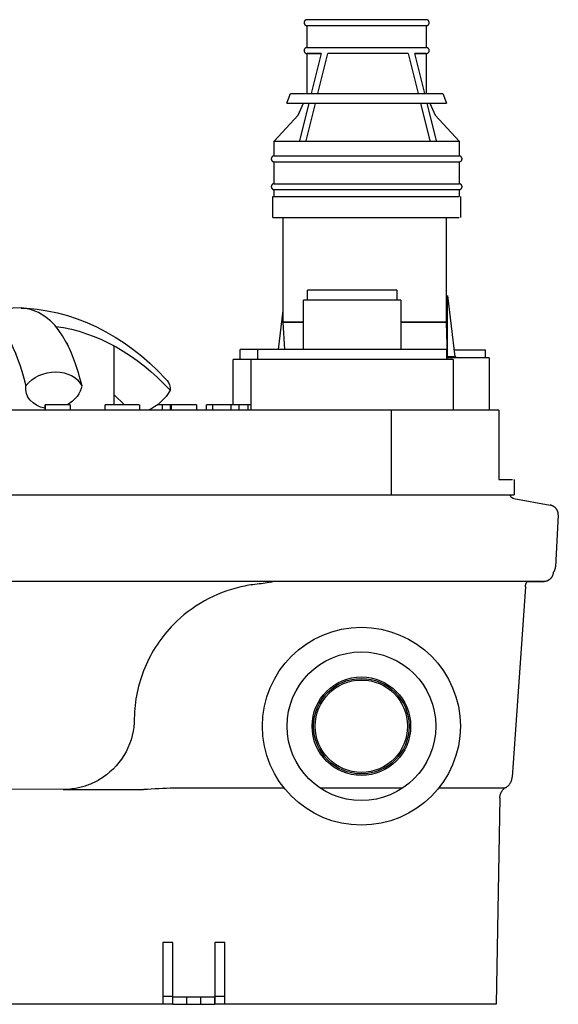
# Model space of a CAD drawing. Header units: millimetres. Extents: x -987 to -469, y 0 to 495.
# Tile 2 of 2: x -740 to -469, y 0 to 495. Entities that reach past the tile are written whole.
import ezdxf

# ---------------------------------------------------------------- set-up
doc = ezdxf.new("R2010")
doc.units = ezdxf.units.MM
for name, color, linetype, true_color in [('Material 1', 5, 'Continuous', 0x0000ff), ('Material 2', 251, 'Continuous', 0x505050), ('Material 3', 7, 'Continuous', 0xe6e6e6)]:
    doc.layers.add(name, color=color, linetype=linetype, true_color=true_color)

msp = doc.modelspace()

# ---------------------------------------------------------------- linework, layer by layer
at = {"layer": 'Material 1'}
msp.add_line((-692.99, 331.41), (-692.99, 301.67), dxfattribs=at)
at = {"layer": 'Material 1', "flags": 128}
for points in [[(-715.83, 330.91), (-717.26, 333.71), (-718.82, 336.4), (-720.56, 338.98), (-722.53, 341.47), (-724.84, 343.86), (-727.59, 346.1), (-730.9, 348.09), (-734.82, 349.61), (-739.22, 350.38), (-743.77, 350.22), (-748.03, 349.16), (-751.75, 347.46), (-754.86, 345.36), (-757.44, 343.05), (-759.62, 340.63), (-761.51, 338.11), (-763.18, 335.49), (-764.69, 332.77), (-765.63, 330.91)], [(-739.51, 350.33), (-736.72, 350.22), (-731.57, 349.73), (-726.44, 348.94), (-721.36, 347.87), (-716.33, 346.51), (-711.36, 344.88), (-706.46, 342.97), (-701.65, 340.8), (-696.92, 338.38), (-692.29, 335.7), (-687.77, 332.77), (-683.35, 329.61), (-679.06, 326.22), (-674.88, 322.61), (-670.84, 318.79), (-666.92, 314.77), (-666.11, 313.89)], [(-687.63, 301.67), (-688.51, 302.59), (-691.76, 305.72), (-692.99, 306.81)]]:
    msp.add_lwpolyline(points, dxfattribs=at)
at = {"layer": 'Material 1', "extrusion": (0, 0, -1)}
for centre, major_axis, ratio, start_param, end_param in [((-754.77, 183.62), (0, 158.18), 0.188224, 5.626824, 6.91531), ((-732.76, 183.62), (0, 158.18), 0.705658, 0.095637, 0.656362), ((-726.68, 183.62), (0, 158.18), 0.188224, 0.330736, 0.632125), ((-723.97, 305.16), (15.65, 4.02), 0.792354, 3.939219, 6.112858), ((-678.02, 302.97), (11.91, 10.91), 0.561328, 0, 0.537084), ((-723.13, 311.23), (13.85, 3.56), 0.792354, 2.088857, 3.455242), ((-723.13, 311.23), (13.85, 3.56), 0.792354, 0.313649, 1.290568), ((-674.78, 308.93), (10.55, 9.66), 0.561328, 1.021061, 2.104175)]:
    msp.add_ellipse(centre, major_axis=major_axis, ratio=ratio, start_param=start_param, end_param=end_param, dxfattribs=at)
at = {"layer": 'Material 2'}
for p, q in [((-727.54, 298.93), (-727.54, 301.67)), ((-727.36, 301.67), (-727.54, 301.67)), ((-726.65, 301.67), (-727.36, 301.67)), ((-727.36, 298.93), (-727.36, 301.67)), ((-714.93, 301.67), (-726.65, 301.67)), ((-714.9, 301.67), (-714.9, 298.93)), ((-697.25, 298.93), (-697.25, 301.67)), ((-685.44, 301.67), (-697.25, 301.67)), ((-697.25, 298.93), (-697.25, 301.67)), ((-685.17, 301.67), (-685.44, 301.67)), ((-680.12, 301.67), (-685.17, 301.67)), ((-685.16, 301.67), (-685.17, 301.67)), ((-680.11, 301.67), (-680.11, 298.93)), ((-668.52, 301.67), (-670.97, 301.67)), ((-666.48, 301.67), (-668.52, 301.67)), ((-668.52, 298.93), (-668.52, 301.67)), ((-664.42, 301.67), (-666.48, 301.67)), ((-664.47, 298.93), (-664.47, 301.67)), ((-663.91, 301.67), (-664.46, 301.67)), ((-662.75, 301.67), (-663.91, 301.67)), ((-663.91, 298.93), (-663.91, 301.67)), ((-651.43, 301.67), (-662.75, 301.67)), ((-651.42, 301.67), (-651.42, 298.93)), ((-646.34, 298.93), (-646.34, 301.67)), ((-643.18, 301.67), (-646.34, 301.67)), ((-643.2, 298.93), (-643.2, 301.67)), ((-633.87, 301.67), (-643.17, 301.67)), ((-631.84, 301.67), (-633.87, 301.67)), ((-633.87, 298.93), (-633.87, 301.67)), ((-629.91, 301.67), (-631.84, 301.67)), ((-629.94, 298.93), (-629.94, 301.67)), ((-625.42, 301.67), (-629.94, 301.67)), ((-623.92, 301.67), (-625.42, 301.67)), ((-625.42, 298.93), (-625.42, 301.67))]:
    msp.add_line(p, q, dxfattribs=at)
at = {"layer": 'Material 3'}
for p, q in [((-535.76, 495.4), (-595.73, 495.4)), ((-595.73, 481.37), (-595.73, 492.4)), ((-595.64, 492.4), (-535.84, 492.4)), ((-535.76, 492.4), (-535.76, 481.37)), ((-595.64, 481.37), (-535.84, 481.37)), ((-595.73, 458.3), (-595.73, 478.37)), ((-595.73, 478.37), (-588.7, 478.37)), ((-588.69, 478.37), (-593.66, 458.3)), ((-590.31, 458.3), (-585.34, 478.37)), ((-544.87, 478.37), (-585.34, 478.37)), ((-544.87, 478.37), (-539.9, 458.3)), ((-536.54, 458.3), (-541.51, 478.37)), ((-541.51, 478.37), (-535.76, 478.37)), ((-535.76, 478.37), (-535.76, 458.3)), ((-605.83, 453.32), (-604.12, 458.3)), ((-604.12, 458.3), (-565.75, 458.3)), ((-565.75, 458.3), (-527.38, 458.3)), ((-527.38, 458.3), (-525.66, 453.32)), ((-605.83, 453.32), (-565.75, 453.32)), ((-600.19, 447.37), (-597.54, 453.32)), ((-594.9, 453.3), (-599.52, 434.65)), ((-596.23, 434.39), (-591.54, 453.3)), ((-565.75, 453.32), (-525.66, 453.32)), ((-538.66, 453.3), (-534.03, 434.59)), ((-530.67, 434.58), (-535.3, 453.3)), ((-533.95, 453.32), (-531.3, 447.37)), ((-612.23, 434.34), (-600.19, 447.37)), ((-531.3, 447.37), (-519.26, 434.34)), ((-612.23, 426.88), (-612.23, 434.34)), ((-612.23, 434.34), (-519.26, 434.34)), ((-596.29, 434.16), (-596.7, 434.16)), ((-596.29, 434.16), (-596.24, 434.34)), ((-596.26, 434.2), (-596.29, 434.16)), ((-519.26, 434.34), (-519.26, 426.88)), ((-612.23, 426.88), (-519.26, 426.88)), ((-612.23, 412.88), (-612.23, 423.88)), ((-612.23, 423.88), (-519.26, 423.88)), ((-519.26, 423.88), (-519.26, 412.88)), ((-612.23, 412.88), (-519.26, 412.88)), ((-613.03, 395.9), (-613.03, 406.38)), ((-613.03, 406.38), (-519.26, 406.38)), ((-612.23, 406.38), (-612.23, 409.88)), ((-612.23, 409.88), (-519.26, 409.88)), ((-519.26, 409.88), (-519.26, 406.38)), ((-518.46, 406.38), (-518.46, 395.9)), ((-613.03, 395.9), (-519.26, 395.9)), ((-607.69, 343.13), (-607.69, 395.9)), ((-525.56, 343.13), (-525.56, 395.9)), ((-595.55, 354.33), (-595.55, 359.33)), ((-573.04, 359.33), (-595.55, 359.33)), ((-550.53, 359.33), (-573.04, 359.33)), ((-550.53, 359.33), (-550.53, 354.33)), ((-597.55, 329.4), (-597.55, 354.33)), ((-573.04, 354.33), (-597.55, 354.33)), ((-548.53, 354.33), (-573.04, 354.33)), ((-548.53, 354.33), (-548.53, 329.4)), ((-525.16, 356.63), (-521.37, 325.74)), ((-525.16, 328.35), (-525.16, 356.63)), ((-610.12, 329.4), (-607.69, 349.13)), ((-607.69, 343.13), (-597.57, 343.13)), ((-606.91, 329.4), (-607.69, 343.13)), ((-597.57, 343.13), (-607.69, 343.13)), ((-548.53, 343.13), (-525.56, 343.13)), ((-525.56, 343.13), (-548.53, 343.13)), ((-525.1, 325.69), (-525.56, 343.13)), ((-629.44, 324.4), (-629.44, 329.4)), ((-620.51, 329.4), (-629.44, 329.4)), ((-620.49, 324.4), (-620.49, 329.4)), ((-573.04, 329.4), (-620.49, 329.4)), ((-525.59, 329.4), (-573.04, 329.4)), ((-525.59, 329.4), (-525.59, 324.4)), ((-525.19, 329.33), (-525.16, 329.33)), ((-521.81, 329.33), (-506.14, 329.33)), ((-506.14, 329.33), (-506.14, 325.33)), ((-632.88, 301.67), (-632.88, 324.4)), ((-623.93, 324.4), (-632.88, 324.4)), ((-623.92, 298.93), (-623.92, 324.4)), ((-573.04, 324.4), (-623.92, 324.4)), ((-522.15, 324.4), (-573.04, 324.4)), ((-504.12, 325.33), (-525.59, 325.33)), ((-520.92, 325.69), (-525.56, 325.69)), ((-521.37, 325.74), (-525.1, 325.74)), ((-522.15, 324.4), (-522.15, 298.93)), ((-520.92, 325.69), (-520.92, 325.33)), ((-504.12, 325.33), (-504.12, 298.93)), ((-553.24, 298.93), (-902.27, 298.93)), ((-513.07, 298.93), (-553.24, 298.93)), ((-553.24, 256.38), (-553.24, 298.93)), ((-499.17, 298.93), (-513.07, 298.93)), ((-499.17, 298.93), (-499.17, 264.11)), ((-499.17, 264.11), (-492.38, 264.11)), ((-491.61, 264.11), (-491.61, 256.38)), ((-902.27, 256.38), (-553.24, 256.38)), ((-553.24, 256.38), (-513.07, 256.38)), ((-513.07, 256.38), (-491.61, 256.38)), ((-491.76, 254.42), (-473.36, 251.18)), ((-469.33, 246.2), (-470.69, 220.19)), ((-485.87, 210.02), (-492.55, 114.22)), ((-718.44, 108.06), (-902.96, 108.77)), ((-718.44, 108.06), (-677.94, 108.06)), ((-607.23, 108.77), (-662.63, 108.77)), ((-553.83, 108.77), (-588.99, 108.77)), ((-547.77, 108.77), (-553.83, 108.77)), ((-517.96, 108.77), (-529.56, 108.77)), ((-496.34, 108.77), (-517.96, 108.77)), ((-498.73, 103.86), (-500.54, 0)), ((-668.32, 31.1), (-668.32, 4)), ((-663.28, 31.1), (-668.32, 31.1)), ((-663.28, 4), (-663.28, 31.1)), ((-642.18, 31.1), (-642.18, 4)), ((-637.14, 31.1), (-642.18, 31.1)), ((-637.14, 4), (-637.14, 31.1)), ((-668.31, 0), (-902.35, 0)), ((-668.32, 4), (-668.32, 0)), ((-663.28, 4), (-668.32, 4)), ((-663.28, 0), (-668.32, 0)), ((-663.28, 0), (-663.28, 4)), ((-656.14, 3.56), (-663.28, 3.56)), ((-663.28, 0), (-663.28, 3.56)), ((-663.28, 0), (-656.14, 0)), ((-649.31, 3.56), (-656.14, 3.56)), ((-656.14, 0), (-656.14, 3.56)), ((-656.14, 0), (-649.31, 0)), ((-642.18, 3.56), (-649.31, 3.56)), ((-649.31, 3.56), (-649.31, 0)), ((-649.31, 0), (-642.18, 0)), ((-642.18, 4), (-642.18, 0)), ((-637.14, 4), (-642.18, 4)), ((-642.18, 0), (-642.18, 3.56)), ((-637.14, 0), (-642.18, 0)), ((-637.14, 0), (-637.14, 4)), ((-554.46, 0), (-637.03, 0)), ((-522.06, 0), (-554.46, 0)), ((-500.54, 0), (-522.06, 0))]:
    msp.add_line(p, q, dxfattribs=at)
at = {"layer": 'Material 3', "flags": 128}
for points in [[(-595.73, 495.4), (-595.79, 495.4), (-595.85, 495.4), (-595.91, 495.39), (-595.97, 495.38), (-596.03, 495.37), (-596.09, 495.36), (-596.15, 495.34), (-596.2, 495.32), (-596.26, 495.3), (-596.32, 495.28), (-596.37, 495.26), (-596.42, 495.23), (-596.48, 495.2), (-596.53, 495.17), (-596.58, 495.14), (-596.63, 495.1), (-596.67, 495.07), (-596.72, 495.03), (-596.76, 494.99), (-596.81, 494.95), (-596.85, 494.9), (-596.89, 494.86), (-596.92, 494.81), (-596.96, 494.76), (-596.99, 494.71), (-597.02, 494.66), (-597.05, 494.61), (-597.08, 494.55), (-597.11, 494.5), (-597.13, 494.44), (-597.15, 494.39), (-597.17, 494.33), (-597.18, 494.27), (-597.2, 494.21), (-597.21, 494.16), (-597.22, 494.1), (-597.22, 494.04), (-597.23, 493.98), (-597.23, 493.92), (-597.23, 493.86), (-597.23, 493.8), (-597.22, 493.74), (-597.21, 493.68), (-597.2, 493.62), (-597.19, 493.56), (-597.18, 493.5), (-597.16, 493.44), (-597.14, 493.39), (-597.12, 493.33), (-597.1, 493.28), (-597.07, 493.22), (-597.04, 493.17), (-597.01, 493.12), (-596.98, 493.07), (-596.94, 493.02), (-596.91, 492.97), (-596.87, 492.92), (-596.83, 492.88), (-596.79, 492.84), (-596.74, 492.8), (-596.7, 492.76), (-596.65, 492.72), (-596.6, 492.68), (-596.56, 492.65), (-596.5, 492.62), (-596.45, 492.59), (-596.4, 492.56), (-596.35, 492.53), (-596.29, 492.51), (-596.23, 492.49), (-596.18, 492.47), (-596.12, 492.45), (-596.06, 492.44), (-596, 492.43), (-595.94, 492.42), (-595.88, 492.41), (-595.82, 492.4), (-595.76, 492.4), (-595.73, 492.4)], [(-535.76, 492.4), (-535.7, 492.4), (-535.64, 492.41), (-535.58, 492.41), (-535.52, 492.42), (-535.46, 492.43), (-535.41, 492.44), (-535.35, 492.46), (-535.29, 492.48), (-535.23, 492.5), (-535.18, 492.52), (-535.12, 492.54), (-535.07, 492.57), (-535.02, 492.6), (-534.97, 492.63), (-534.92, 492.66), (-534.87, 492.7), (-534.82, 492.74), (-534.77, 492.77), (-534.73, 492.81), (-534.69, 492.86), (-534.65, 492.9), (-534.61, 492.95), (-534.57, 492.99), (-534.53, 493.04), (-534.5, 493.09), (-534.47, 493.14), (-534.44, 493.19), (-534.41, 493.25), (-534.39, 493.3), (-534.36, 493.36), (-534.34, 493.41), (-534.33, 493.47), (-534.31, 493.53), (-534.3, 493.59), (-534.28, 493.65), (-534.28, 493.71), (-534.27, 493.77), (-534.26, 493.82), (-534.26, 493.88), (-534.26, 493.94), (-534.27, 494), (-534.27, 494.06), (-534.28, 494.12), (-534.29, 494.18), (-534.3, 494.24), (-534.32, 494.3), (-534.33, 494.36), (-534.35, 494.41), (-534.38, 494.47), (-534.4, 494.52), (-534.43, 494.58), (-534.45, 494.63), (-534.48, 494.68), (-534.52, 494.73), (-534.55, 494.78), (-534.59, 494.83), (-534.62, 494.88), (-534.66, 494.92), (-534.71, 494.97), (-534.75, 495.01), (-534.79, 495.05), (-534.84, 495.08), (-534.89, 495.12), (-534.94, 495.15), (-534.99, 495.19), (-535.04, 495.22), (-535.09, 495.24), (-535.15, 495.27), (-535.2, 495.29), (-535.26, 495.31), (-535.32, 495.33), (-535.37, 495.35), (-535.43, 495.36), (-535.49, 495.38), (-535.55, 495.39), (-535.61, 495.39), (-535.67, 495.4), (-535.73, 495.4), (-535.76, 495.4)], [(-595.73, 492.4), (-595.71, 492.4), (-595.64, 492.4)], [(-535.84, 492.4), (-535.8, 492.4), (-535.76, 492.4), (-535.76, 492.4)], [(-595.73, 481.37), (-595.79, 481.37), (-595.85, 481.36), (-595.91, 481.36), (-595.97, 481.35), (-596.03, 481.34), (-596.09, 481.32), (-596.15, 481.31), (-596.2, 481.29), (-596.26, 481.27), (-596.32, 481.25), (-596.37, 481.22), (-596.42, 481.2), (-596.48, 481.17), (-596.53, 481.14), (-596.58, 481.11), (-596.63, 481.07), (-596.68, 481.03), (-596.72, 481), (-596.77, 480.95), (-596.81, 480.91), (-596.85, 480.87), (-596.89, 480.82), (-596.93, 480.78), (-596.96, 480.73), (-596.99, 480.68), (-597.03, 480.63), (-597.06, 480.57), (-597.08, 480.52), (-597.11, 480.47), (-597.13, 480.41), (-597.15, 480.35), (-597.17, 480.3), (-597.19, 480.24), (-597.2, 480.18), (-597.21, 480.12), (-597.22, 480.06), (-597.23, 480), (-597.23, 479.94), (-597.23, 479.88), (-597.23, 479.82), (-597.23, 479.76), (-597.22, 479.7), (-597.22, 479.64), (-597.21, 479.58), (-597.19, 479.53), (-597.18, 479.47), (-597.16, 479.41), (-597.14, 479.35), (-597.12, 479.3), (-597.1, 479.24), (-597.07, 479.19), (-597.04, 479.14), (-597.01, 479.08), (-596.98, 479.03), (-596.95, 478.98), (-596.91, 478.94), (-596.87, 478.89), (-596.83, 478.84), (-596.79, 478.8), (-596.75, 478.76), (-596.7, 478.72), (-596.65, 478.68), (-596.61, 478.65), (-596.56, 478.61), (-596.51, 478.58), (-596.45, 478.55), (-596.4, 478.52), (-596.35, 478.5), (-596.29, 478.47), (-596.23, 478.45), (-596.18, 478.43), (-596.12, 478.42), (-596.06, 478.4), (-596, 478.39), (-595.94, 478.38), (-595.88, 478.37), (-595.82, 478.37), (-595.76, 478.37), (-595.73, 478.37)], [(-595.64, 481.37), (-595.69, 481.37), (-595.73, 481.37), (-595.73, 481.37)], [(-535.76, 481.37), (-535.79, 481.37), (-535.84, 481.37)], [(-535.76, 478.37), (-535.7, 478.37), (-535.64, 478.37), (-535.58, 478.38), (-535.52, 478.39), (-535.46, 478.4), (-535.41, 478.41), (-535.35, 478.42), (-535.29, 478.44), (-535.23, 478.46), (-535.18, 478.48), (-535.12, 478.51), (-535.07, 478.54), (-535.02, 478.56), (-534.97, 478.6), (-534.91, 478.63), (-534.87, 478.66), (-534.82, 478.7), (-534.77, 478.74), (-534.73, 478.78), (-534.69, 478.82), (-534.64, 478.87), (-534.61, 478.91), (-534.57, 478.96), (-534.53, 479.01), (-534.5, 479.06), (-534.47, 479.11), (-534.44, 479.16), (-534.41, 479.21), (-534.39, 479.27), (-534.36, 479.32), (-534.34, 479.38), (-534.32, 479.44), (-534.31, 479.49), (-534.29, 479.55), (-534.28, 479.61), (-534.27, 479.67), (-534.27, 479.73), (-534.26, 479.79), (-534.26, 479.85), (-534.26, 479.91), (-534.27, 479.97), (-534.27, 480.03), (-534.28, 480.09), (-534.29, 480.15), (-534.3, 480.21), (-534.32, 480.27), (-534.33, 480.32), (-534.35, 480.38), (-534.37, 480.44), (-534.4, 480.49), (-534.42, 480.55), (-534.45, 480.6), (-534.48, 480.65), (-534.51, 480.7), (-534.55, 480.75), (-534.59, 480.8), (-534.62, 480.84), (-534.66, 480.89), (-534.71, 480.93), (-534.75, 480.97), (-534.79, 481.01), (-534.84, 481.05), (-534.89, 481.09), (-534.94, 481.12), (-534.99, 481.15), (-535.04, 481.18), (-535.09, 481.21), (-535.15, 481.24), (-535.2, 481.26), (-535.26, 481.28), (-535.32, 481.3), (-535.37, 481.32), (-535.43, 481.33), (-535.49, 481.34), (-535.55, 481.35), (-535.61, 481.36), (-535.67, 481.36), (-535.73, 481.37), (-535.76, 481.37)], [(-588.69, 478.37), (-588.86, 478.37), (-589.6, 478.37), (-590.31, 478.37), (-590.98, 478.37), (-591.61, 478.37), (-592.19, 478.37), (-592.74, 478.37), (-593.24, 478.37), (-593.69, 478.37), (-594.11, 478.37), (-594.47, 478.37), (-594.79, 478.37), (-595.07, 478.37), (-595.3, 478.37), (-595.48, 478.37), (-595.61, 478.37), (-595.69, 478.37), (-595.73, 478.37), (-595.73, 478.37)], [(-595.73, 478.37), (-595.71, 478.37), (-595.64, 478.37)], [(-535.76, 478.37), (-535.79, 478.37), (-535.86, 478.37), (-535.98, 478.37), (-536.15, 478.37), (-536.36, 478.37), (-536.62, 478.37), (-536.93, 478.37), (-537.28, 478.37), (-537.68, 478.37), (-538.13, 478.37), (-538.62, 478.37), (-539.15, 478.37), (-539.73, 478.37), (-540.34, 478.37), (-541, 478.37), (-541.51, 478.37)], [(-535.84, 478.37), (-535.8, 478.37), (-535.76, 478.37), (-535.76, 478.37)], [(-612.23, 426.88), (-612.29, 426.88), (-612.35, 426.88), (-612.41, 426.87), (-612.47, 426.87), (-612.53, 426.85), (-612.59, 426.84), (-612.65, 426.83), (-612.7, 426.81), (-612.76, 426.79), (-612.81, 426.77), (-612.87, 426.74), (-612.92, 426.71), (-612.98, 426.69), (-613.03, 426.66), (-613.08, 426.62), (-613.13, 426.59), (-613.17, 426.55), (-613.22, 426.51), (-613.26, 426.47), (-613.31, 426.43), (-613.35, 426.39), (-613.39, 426.34), (-613.42, 426.29), (-613.46, 426.24), (-613.49, 426.19), (-613.52, 426.14), (-613.55, 426.09), (-613.58, 426.04), (-613.61, 425.98), (-613.63, 425.93), (-613.65, 425.87), (-613.67, 425.81), (-613.68, 425.76), (-613.7, 425.7), (-613.71, 425.64), (-613.72, 425.58), (-613.72, 425.52), (-613.73, 425.46), (-613.73, 425.4), (-613.73, 425.34), (-613.73, 425.28), (-613.72, 425.22), (-613.71, 425.16), (-613.7, 425.1), (-613.69, 425.04), (-613.68, 424.99), (-613.66, 424.93), (-613.64, 424.87), (-613.62, 424.82), (-613.59, 424.76), (-613.57, 424.71), (-613.54, 424.65), (-613.51, 424.6), (-613.48, 424.55), (-613.44, 424.5), (-613.41, 424.45), (-613.37, 424.41), (-613.33, 424.36), (-613.29, 424.32), (-613.24, 424.28), (-613.2, 424.24), (-613.15, 424.2), (-613.1, 424.16), (-613.05, 424.13), (-613, 424.1), (-612.95, 424.07), (-612.9, 424.04), (-612.84, 424.02), (-612.79, 423.99), (-612.73, 423.97), (-612.68, 423.95), (-612.62, 423.94), (-612.56, 423.92), (-612.5, 423.91), (-612.44, 423.9), (-612.38, 423.89), (-612.32, 423.89), (-612.26, 423.88), (-612.23, 423.88)], [(-612.14, 426.88), (-612.17, 426.88), (-612.23, 426.88), (-612.23, 426.88)], [(-519.26, 426.88), (-519.3, 426.88), (-519.36, 426.88)], [(-519.26, 423.88), (-519.2, 423.89), (-519.14, 423.89), (-519.08, 423.9), (-519.02, 423.9), (-518.97, 423.91), (-518.91, 423.93), (-518.85, 423.94), (-518.79, 423.96), (-518.73, 423.98), (-518.68, 424), (-518.62, 424.03), (-518.57, 424.05), (-518.52, 424.08), (-518.47, 424.11), (-518.42, 424.15), (-518.37, 424.18), (-518.32, 424.22), (-518.27, 424.26), (-518.23, 424.3), (-518.19, 424.34), (-518.15, 424.38), (-518.11, 424.43), (-518.07, 424.48), (-518.03, 424.52), (-518, 424.57), (-517.97, 424.62), (-517.94, 424.68), (-517.91, 424.73), (-517.89, 424.79), (-517.87, 424.84), (-517.84, 424.9), (-517.83, 424.95), (-517.81, 425.01), (-517.8, 425.07), (-517.79, 425.13), (-517.78, 425.19), (-517.77, 425.25), (-517.77, 425.31), (-517.76, 425.37), (-517.76, 425.43), (-517.77, 425.49), (-517.77, 425.55), (-517.78, 425.61), (-517.79, 425.67), (-517.8, 425.73), (-517.82, 425.78), (-517.83, 425.84), (-517.85, 425.9), (-517.88, 425.95), (-517.9, 426.01), (-517.93, 426.06), (-517.95, 426.12), (-517.98, 426.17), (-518.02, 426.22), (-518.05, 426.27), (-518.09, 426.31), (-518.13, 426.36), (-518.16, 426.41), (-518.21, 426.45), (-518.25, 426.49), (-518.3, 426.53), (-518.34, 426.57), (-518.39, 426.6), (-518.44, 426.64), (-518.49, 426.67), (-518.54, 426.7), (-518.6, 426.73), (-518.65, 426.75), (-518.7, 426.78), (-518.76, 426.8), (-518.82, 426.82), (-518.88, 426.83), (-518.93, 426.85), (-518.99, 426.86), (-519.05, 426.87), (-519.11, 426.88), (-519.17, 426.88), (-519.23, 426.88), (-519.26, 426.88)], [(-612.23, 423.88), (-612.19, 423.88), (-612.13, 423.88)], [(-519.36, 423.88), (-519.32, 423.88), (-519.27, 423.88), (-519.26, 423.88)], [(-612.23, 412.88), (-612.29, 412.88), (-612.35, 412.88), (-612.41, 412.87), (-612.47, 412.87), (-612.53, 412.85), (-612.59, 412.84), (-612.65, 412.83), (-612.7, 412.81), (-612.76, 412.79), (-612.81, 412.77), (-612.87, 412.74), (-612.92, 412.71), (-612.98, 412.69), (-613.03, 412.66), (-613.08, 412.62), (-613.13, 412.59), (-613.17, 412.55), (-613.22, 412.51), (-613.26, 412.47), (-613.31, 412.43), (-613.35, 412.39), (-613.39, 412.34), (-613.42, 412.29), (-613.46, 412.24), (-613.49, 412.19), (-613.52, 412.14), (-613.55, 412.09), (-613.58, 412.04), (-613.61, 411.98), (-613.63, 411.93), (-613.65, 411.87), (-613.67, 411.81), (-613.68, 411.76), (-613.7, 411.7), (-613.71, 411.64), (-613.72, 411.58), (-613.72, 411.52), (-613.73, 411.46), (-613.73, 411.4), (-613.73, 411.34), (-613.73, 411.28), (-613.72, 411.22), (-613.71, 411.16), (-613.7, 411.1), (-613.69, 411.04), (-613.68, 410.99), (-613.66, 410.93), (-613.64, 410.87), (-613.62, 410.82), (-613.59, 410.76), (-613.57, 410.71), (-613.54, 410.65), (-613.51, 410.6), (-613.48, 410.55), (-613.44, 410.5), (-613.41, 410.45), (-613.37, 410.41), (-613.33, 410.36), (-613.29, 410.32), (-613.24, 410.28), (-613.2, 410.24), (-613.15, 410.2), (-613.1, 410.16), (-613.05, 410.13), (-613, 410.1), (-612.95, 410.07), (-612.9, 410.04), (-612.84, 410.02), (-612.79, 409.99), (-612.73, 409.97), (-612.68, 409.95), (-612.62, 409.94), (-612.56, 409.92), (-612.5, 409.91), (-612.44, 409.9), (-612.38, 409.89), (-612.32, 409.89), (-612.26, 409.88), (-612.23, 409.88)], [(-612.14, 412.88), (-612.17, 412.88), (-612.23, 412.88), (-612.23, 412.88)], [(-519.26, 412.88), (-519.3, 412.88), (-519.36, 412.88)], [(-519.26, 409.88), (-519.2, 409.89), (-519.14, 409.89), (-519.08, 409.9), (-519.02, 409.9), (-518.97, 409.91), (-518.91, 409.93), (-518.85, 409.94), (-518.79, 409.96), (-518.73, 409.98), (-518.68, 410), (-518.62, 410.03), (-518.57, 410.05), (-518.52, 410.08), (-518.47, 410.11), (-518.42, 410.15), (-518.37, 410.18), (-518.32, 410.22), (-518.27, 410.26), (-518.23, 410.3), (-518.19, 410.34), (-518.15, 410.38), (-518.11, 410.43), (-518.07, 410.48), (-518.03, 410.52), (-518, 410.57), (-517.97, 410.62), (-517.94, 410.68), (-517.91, 410.73), (-517.89, 410.79), (-517.87, 410.84), (-517.84, 410.9), (-517.83, 410.95), (-517.81, 411.01), (-517.8, 411.07), (-517.79, 411.13), (-517.78, 411.19), (-517.77, 411.25), (-517.77, 411.31), (-517.76, 411.37), (-517.76, 411.43), (-517.77, 411.49), (-517.77, 411.55), (-517.78, 411.61), (-517.79, 411.67), (-517.8, 411.73), (-517.82, 411.78), (-517.83, 411.84), (-517.85, 411.9), (-517.88, 411.95), (-517.9, 412.01), (-517.93, 412.06), (-517.95, 412.12), (-517.98, 412.17), (-518.02, 412.22), (-518.05, 412.27), (-518.09, 412.31), (-518.13, 412.36), (-518.16, 412.41), (-518.21, 412.45), (-518.25, 412.49), (-518.3, 412.53), (-518.34, 412.57), (-518.39, 412.6), (-518.44, 412.64), (-518.49, 412.67), (-518.54, 412.7), (-518.6, 412.73), (-518.65, 412.75), (-518.7, 412.78), (-518.76, 412.8), (-518.82, 412.82), (-518.88, 412.83), (-518.93, 412.85), (-518.99, 412.86), (-519.05, 412.87), (-519.11, 412.88), (-519.17, 412.88), (-519.23, 412.88), (-519.26, 412.88)], [(-612.23, 409.88), (-612.19, 409.88), (-612.13, 409.88)], [(-519.36, 409.88), (-519.32, 409.88), (-519.27, 409.88), (-519.26, 409.88)], [(-491.76, 254.42), (-491.84, 254.44), (-491.92, 254.45), (-492, 254.48), (-492.07, 254.5), (-492.15, 254.53), (-492.22, 254.56), (-492.29, 254.59), (-492.36, 254.63), (-492.43, 254.67), (-492.5, 254.71), (-492.57, 254.75), (-492.63, 254.8), (-492.69, 254.85), (-492.75, 254.9), (-492.81, 254.96), (-492.87, 255.02), (-492.92, 255.07), (-492.97, 255.14), (-493.02, 255.2), (-493.07, 255.26), (-493.11, 255.33), (-493.15, 255.4), (-493.19, 255.47), (-493.22, 255.54), (-493.26, 255.61), (-493.28, 255.69), (-493.31, 255.76), (-493.33, 255.84), (-493.35, 255.92), (-493.37, 255.99), (-493.39, 256.07), (-493.4, 256.15), (-493.4, 256.23), (-493.41, 256.31), (-493.41, 256.38)], [(-469.33, 246.2), (-469.33, 246.4), (-469.34, 246.59), (-469.35, 246.79), (-469.37, 246.99), (-469.41, 247.18), (-469.44, 247.38), (-469.49, 247.57), (-469.54, 247.76), (-469.61, 247.95), (-469.68, 248.13), (-469.75, 248.31), (-469.84, 248.49), (-469.93, 248.67), (-470.02, 248.84), (-470.13, 249.01), (-470.24, 249.17), (-470.36, 249.33), (-470.48, 249.49), (-470.61, 249.64), (-470.75, 249.78), (-470.89, 249.92), (-471.03, 250.05), (-471.19, 250.18), (-471.34, 250.3), (-471.5, 250.41), (-471.67, 250.52), (-471.84, 250.62), (-472.01, 250.71), (-472.19, 250.8), (-472.37, 250.88), (-472.56, 250.95), (-472.74, 251.02), (-472.93, 251.08), (-473.13, 251.13), (-473.32, 251.17), (-473.36, 251.18)], [(-471.72, 217.38), (-471.59, 217.55), (-471.48, 217.73), (-471.37, 217.91), (-471.27, 218.1), (-471.18, 218.29), (-471.09, 218.49), (-471.01, 218.68), (-470.94, 218.88), (-470.88, 219.09), (-470.83, 219.29), (-470.78, 219.5), (-470.75, 219.71), (-470.72, 219.92), (-470.7, 220.13), (-470.69, 220.19)], [(-476.72, 212.8), (-476.52, 212.8), (-476.32, 212.82), (-476.12, 212.84), (-475.92, 212.86), (-475.72, 212.9), (-475.53, 212.94), (-475.33, 213), (-475.14, 213.06), (-474.95, 213.12), (-474.77, 213.2), (-474.58, 213.28), (-474.4, 213.37), (-474.23, 213.46), (-474.05, 213.57), (-473.88, 213.68), (-473.72, 213.79), (-473.56, 213.92), (-473.41, 214.05), (-473.26, 214.18), (-473.12, 214.32), (-472.98, 214.47), (-472.85, 214.62), (-472.72, 214.78), (-472.61, 214.94), (-472.49, 215.11), (-472.39, 215.28), (-472.29, 215.46), (-472.2, 215.64), (-472.12, 215.82), (-472.04, 216), (-471.97, 216.19), (-471.91, 216.38), (-471.85, 216.58), (-471.81, 216.77), (-471.77, 216.97), (-471.74, 217.17), (-471.72, 217.37), (-471.72, 217.38)], [(-550.41, 212.8), (-596.25, 212.8), (-642.3, 212.8), (-688.49, 212.8), (-734.74, 212.8), (-780.98, 212.8), (-827.14, 212.8), (-873.14, 212.8), (-905.66, 212.8)], [(-498.34, 212.8), (-498.87, 212.8), (-499.48, 212.8), (-500.2, 212.8), (-501.01, 212.8), (-501.92, 212.8), (-502.92, 212.8), (-504.01, 212.8), (-505.19, 212.8), (-506.46, 212.8), (-507.82, 212.8), (-509.25, 212.8), (-510.77, 212.8), (-512.37, 212.8), (-514.05, 212.8), (-515.79, 212.8), (-517.61, 212.8), (-519.5, 212.8), (-521.45, 212.8), (-523.46, 212.8), (-525.54, 212.8), (-527.66, 212.8), (-529.84, 212.8), (-532.07, 212.8), (-534.34, 212.8), (-536.66, 212.8), (-539.01, 212.8), (-541.39, 212.8), (-543.81, 212.8), (-546.25, 212.8), (-548.71, 212.8), (-550.41, 212.8)], [(-476.72, 212.8), (-477.69, 212.8), (-480.6, 212.8), (-485.44, 212.8), (-492.21, 212.8), (-498.34, 212.8)], [(-485.87, 210.02), (-485.87, 210.21), (-485.85, 210.4), (-485.83, 210.59), (-485.8, 210.78), (-485.76, 210.96), (-485.72, 211.15), (-485.67, 211.33), (-485.61, 211.51), (-485.54, 211.69), (-485.47, 211.87), (-485.39, 212.04), (-485.3, 212.21), (-485.2, 212.37), (-485.1, 212.53), (-485, 212.69), (-484.92, 212.8)], [(-484.93, 212.8), (-483.92, 212.8), (-479.61, 212.8), (-477.23, 212.8), (-476.72, 212.8)], [(-496.33, 108.77), (-496.1, 108.88), (-495.87, 109.01), (-495.64, 109.14), (-495.43, 109.28), (-495.21, 109.42), (-495.01, 109.58), (-494.8, 109.75), (-494.61, 109.92), (-494.42, 110.1), (-494.25, 110.29), (-494.07, 110.48), (-493.91, 110.68), (-493.75, 110.89), (-493.61, 111.11), (-493.47, 111.33), (-493.34, 111.55), (-493.22, 111.78), (-493.11, 112.01), (-493.01, 112.25), (-492.91, 112.5), (-492.83, 112.74), (-492.76, 112.99), (-492.7, 113.24), (-492.64, 113.5), (-492.6, 113.75), (-492.57, 114.01), (-492.55, 114.22)], [(-498.73, 103.86), (-498.72, 104.12), (-498.7, 104.38), (-498.67, 104.63), (-498.63, 104.89), (-498.58, 105.14), (-498.52, 105.39), (-498.44, 105.64), (-498.36, 105.89), (-498.27, 106.13), (-498.17, 106.37), (-498.06, 106.6), (-497.94, 106.83), (-497.82, 107.06), (-497.68, 107.28), (-497.53, 107.49), (-497.38, 107.7), (-497.22, 107.9), (-497.05, 108.09), (-496.87, 108.28), (-496.69, 108.46), (-496.49, 108.64), (-496.33, 108.77)]]:
    msp.add_lwpolyline(points, dxfattribs=at)
at = {"layer": 'Material 3'}
for radius in [49.79, 37.4, 24.79, 24.02, 23.23]:
    msp.add_circle((-568.4, 139.93), radius, dxfattribs=at)
msp.add_arc((-393.25, -5883.36), 5998.18, 92.574009, 92.720385, dxfattribs=at)
msp.add_open_spline([(-629.08, 210.02), (-635.46, 208.56), (-647.83, 203.8), (-665.38, 190.39), (-678.9, 169.98), (-682.52, 152.58), (-682.65, 143.86)], degree=3, knots=[-1, -1, -1, -1, -0.785714, -0.571429, -0.285714, 0, 0, 0, 0], dxfattribs=at)
for points in [[(-612.65, 212.8), (-615.41, 211.79), (-620.92, 211.54), (-626.38, 210.64), (-629.08, 210.02)], [(-682.65, 143.86), (-682.65, 138.05), (-685.53, 126.42), (-693.54, 117.49), (-698.37, 114.22)], [(-698.37, 114.22), (-699.18, 113.67), (-700.84, 112.65), (-703.42, 111.33), (-706.04, 110.24), (-708.7, 109.38), (-710.47, 108.95), (-711.36, 108.77)], [(-711.36, 108.77), (-712.52, 108.54), (-714.86, 108.18), (-717.25, 108.06), (-718.44, 108.06)]]:
    msp.add_open_spline(points, degree=3, dxfattribs=at)

doc.saveas('drawing.dxf')
